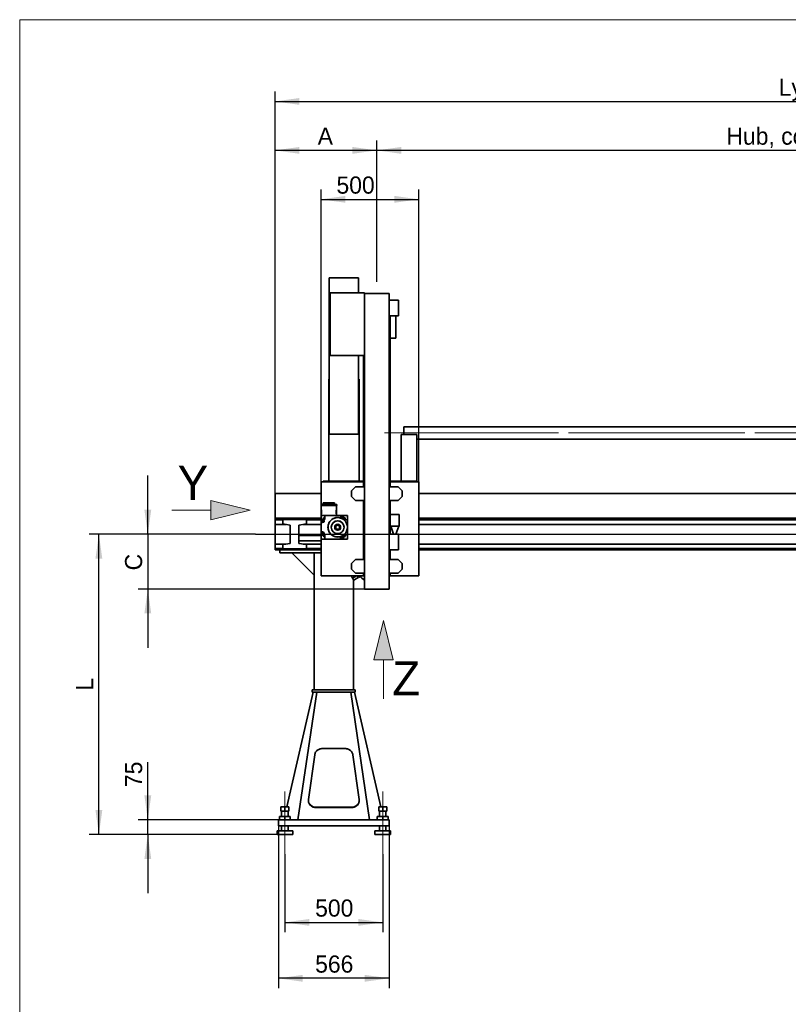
# Model space of a CAD drawing. Header units: millimetres. Extents: x 21 to 401, y 28 to 281.
# Tile 2 of 9: x 21 to 99, y 93 to 193. Entities that reach past the tile are written whole.
import ezdxf

# ---------------------------------------------------------------- set-up
doc = ezdxf.new("R2010")
doc.units = ezdxf.units.MM
doc.linetypes.add('SLD-Durchgehend', pattern=[0])
doc.linetypes.add('SLD-Punktstrich', pattern=[19.05, 15.24, -1.27, 1.27, -1.27])
doc.layers.add('KOPF', color=7, linetype='SLD-Durchgehend')
doc.styles.add('SLDTEXTSTYLE1', font='Gill Sans MT Pro Medium')
doc.styles.add('SLDTEXTSTYLE2', font='GIL_____.TTF')
doc.dimstyles.new('SLDDIMSTYLE0', dxfattribs={"dimtxt": 1.75, "dimasz": 2.5, "dimexe": 0, "dimexo": 0.0625, "dimgap": 0.4375, "dimtad": 1, "dimlfac": 50, "dimrnd": 1e-09, "dimzin": 12, "dimdsep": 46, "dimtxsty": 'SLDTEXTSTYLE2', "dimsah": 1, "dimcen": 0.09, "dimadec": 0, "dimazin": 3, "dimtfac": 1, "dimtmove": 0, "dimatfit": 0, "dimfxl": 1, "dimfrac": 2, "dimtolj": 1, "dimtzin": 12, "dimarcsym": 0})
doc.dimstyles.new('SLDDIMSTYLE1', dxfattribs={"dimtxt": 1.75, "dimasz": 2.5, "dimexe": 0, "dimexo": 0.0625, "dimgap": 0.4375, "dimtad": 1, "dimlfac": 50, "dimrnd": 1e-09, "dimzin": 12, "dimdsep": 46, "dimtxsty": 'SLDTEXTSTYLE2', "dimsah": 1, "dimcen": 0.09, "dimadec": 0, "dimazin": 3, "dimtfac": 1, "dimtofl": 0, "dimtmove": 0, "dimatfit": 3, "dimfxl": 1, "dimfrac": 2, "dimtolj": 1, "dimtzin": 12, "dimarcsym": 0})

# ---------------------------------------------------------------- blocks, each defined once
blk = doc.blocks.new('Pfeil_Y')
at = {"linetype": 'Continuous'}
blk.add_hatch(color=7, dxfattribs=at).paths.add_polyline_path([(2605.76, 9174.36), (2605.76, 9173.36), (2605.76, 9172.36), (2609.76, 9173.36)], flags=0)
at = {"layer": 'KOPF', "color": 7, "lineweight": 18}
for p, q in [((2609.76, 9173.36), (2605.76, 9174.36)), ((2605.76, 9174.36), (2605.76, 9173.36)), ((2601.76, 9173.36), (2605.76, 9173.36)), ((2605.76, 9172.36), (2609.76, 9173.36)), ((2605.76, 9173.36), (2605.76, 9172.36))]:
    blk.add_line(p, q, dxfattribs=at)
at = {"layer": 'KOPF', "color": 7, "insert": (2602.35, 9177.9), "char_height": 3.5, "attachment_point": 1, "style": 'SLDTEXTSTYLE1'}
blk.add_mtext('Y', dxfattribs=at)
blk = doc.blocks.new('Pfeil_Z')
at = {"linetype": 'Continuous'}
blk.add_hatch(color=7, dxfattribs=at).paths.add_polyline_path([(4381.71, 10138.06), (4382.71, 10138.06), (4381.71, 10142.06), (4380.71, 10138.06)], flags=0)
at = {"layer": 'KOPF', "color": 7, "lineweight": 18}
for p, q in [((4381.71, 10142.06), (4380.71, 10138.06)), ((4382.71, 10138.06), (4381.71, 10142.06)), ((4380.71, 10138.06), (4381.71, 10138.06)), ((4381.71, 10134.06), (4381.71, 10138.06)), ((4381.71, 10138.06), (4382.71, 10138.06))]:
    blk.add_line(p, q, dxfattribs=at)
at = {"layer": 'KOPF', "color": 7, "insert": (4382.6, 10137.91), "char_height": 3.5, "attachment_point": 1, "style": 'SLDTEXTSTYLE1'}
blk.add_mtext('Z', dxfattribs=at)
blk = doc.blocks.new('_D')
at = {"layer": 'KOPF'}
for p, q in [((33.83, 140.78), (33.83, 146.78)), ((44.84, 140.78), (32.83, 140.78)), ((33.83, 140.78), (33.83, 135.18)), ((56.06, 135.18), (32.83, 135.18)), ((33.83, 135.18), (33.83, 129.18))]:
    blk.add_line(p, q, dxfattribs=at)
for points in [[(33.83, 140.78), (34.18, 143.28), (33.48, 143.28)], [(33.83, 135.18), (33.48, 132.68), (34.18, 132.68)]]:
    blk.add_solid(points, dxfattribs=at)
at = {"layer": 'KOPF', "insert": (31.5, 137.08), "char_height": 1.75, "attachment_point": 1, "rotation": 90, "style": 'SLDTEXTSTYLE2'}
blk.add_mtext('C', dxfattribs=at)
blk = doc.blocks.new('_D_1')
at = {"layer": 'KOPF'}
for p, q in [((44.84, 140.78), (27.83, 140.78)), ((28.83, 110.1), (28.83, 140.78)), ((47.03, 110.1), (27.83, 110.1))]:
    blk.add_line(p, q, dxfattribs=at)
for points in [[(28.83, 140.78), (28.48, 138.28), (29.18, 138.28)], [(28.83, 110.1), (29.18, 112.6), (28.48, 112.6)]]:
    blk.add_solid(points, dxfattribs=at)
at = {"layer": 'KOPF', "insert": (26.5, 124.81), "char_height": 1.75, "attachment_point": 1, "rotation": 90, "style": 'SLDTEXTSTYLE2'}
blk.add_mtext('L', dxfattribs=at)
blk = doc.blocks.new('_D_2')
at = {"layer": 'KOPF'}
for p, q in [((47.83, 108.1), (47.83, 100.13)), ((57.83, 108.1), (57.83, 100.13)), ((47.83, 101.13), (57.83, 101.13))]:
    blk.add_line(p, q, dxfattribs=at)
for points in [[(47.83, 101.13), (50.33, 100.78), (50.33, 101.48)], [(57.83, 101.13), (55.33, 101.48), (55.33, 100.78)]]:
    blk.add_solid(points, dxfattribs=at)
at = {"layer": 'KOPF', "insert": (50.93, 103.47), "char_height": 1.75, "attachment_point": 1, "style": 'SLDTEXTSTYLE2'}
blk.add_mtext('500', dxfattribs=at)
blk = doc.blocks.new('_D_3')
at = {"layer": 'KOPF'}
for p, q in [((46.83, 141.46), (46.83, 180.98)), ((57.23, 166.56), (57.23, 180.98)), ((57.23, 179.98), (46.83, 179.98))]:
    blk.add_line(p, q, dxfattribs=at)
for points in [[(46.83, 179.98), (49.33, 179.63), (49.33, 180.33)], [(57.23, 179.98), (54.73, 180.33), (54.73, 179.63)]]:
    blk.add_solid(points, dxfattribs=at)
at = {"layer": 'KOPF', "insert": (51.19, 182.31), "char_height": 1.75, "attachment_point": 1, "style": 'SLDTEXTSTYLE2'}
blk.add_mtext('A', dxfattribs=at)
blk = doc.blocks.new('_D_5')
at = {"layer": 'KOPF'}
for p, q in [((46.83, 142.25), (46.83, 185.98)), ((166.83, 142.38), (166.83, 185.98)), ((46.83, 184.98), (166.83, 184.98))]:
    blk.add_line(p, q, dxfattribs=at)
for points in [[(46.83, 184.98), (49.33, 184.63), (49.33, 185.33)], [(166.83, 184.98), (164.33, 185.33), (164.33, 184.63)]]:
    blk.add_solid(points, dxfattribs=at)
at = {"layer": 'KOPF', "insert": (98.3, 187.31), "char_height": 1.75, "attachment_point": 1, "style": 'SLDTEXTSTYLE2'}
blk.add_mtext('Ly = A+sy+ay+B', dxfattribs=at)
blk = doc.blocks.new('_D_6')
at = {"layer": 'KOPF'}
for p, q in [((47.17, 111), (47.17, 94.42)), ((58.49, 111), (58.49, 94.42)), ((58.49, 95.42), (47.17, 95.42))]:
    blk.add_line(p, q, dxfattribs=at)
for points in [[(47.17, 95.42), (49.67, 95.07), (49.67, 95.77)], [(58.49, 95.42), (55.99, 95.77), (55.99, 95.07)]]:
    blk.add_solid(points, dxfattribs=at)
at = {"layer": 'KOPF', "insert": (50.93, 97.75), "char_height": 1.75, "attachment_point": 1, "style": 'SLDTEXTSTYLE2'}
blk.add_mtext('566', dxfattribs=at)
blk = doc.blocks.new('_D_8')
at = {"layer": 'KOPF'}
for p, q in [((51.53, 146.12), (51.53, 175.98)), ((51.53, 174.98), (61.53, 174.98)), ((61.53, 146.12), (61.53, 175.98))]:
    blk.add_line(p, q, dxfattribs=at)
for points in [[(51.53, 174.98), (54.03, 174.63), (54.03, 175.33)], [(61.53, 174.98), (59.03, 175.33), (59.03, 174.63)]]:
    blk.add_solid(points, dxfattribs=at)
at = {"layer": 'KOPF', "insert": (53.11, 177.31), "char_height": 1.75, "attachment_point": 1, "style": 'SLDTEXTSTYLE2'}
blk.add_mtext('500', dxfattribs=at)
blk = doc.blocks.new('_D_9')
at = {"layer": 'KOPF'}
for p, q in [((33.83, 111.6), (33.83, 117.48)), ((47.17, 111.6), (32.83, 111.6)), ((33.83, 110.1), (33.83, 111.6)), ((47.03, 110.1), (32.83, 110.1)), ((33.83, 110.1), (33.83, 104.1))]:
    blk.add_line(p, q, dxfattribs=at)
for points in [[(33.83, 111.6), (34.18, 114.1), (33.48, 114.1)], [(33.83, 110.1), (33.48, 107.6), (34.18, 107.6)]]:
    blk.add_solid(points, dxfattribs=at)
at = {"layer": 'KOPF', "insert": (31.5, 114.95), "char_height": 1.75, "attachment_point": 1, "rotation": 90, "style": 'SLDTEXTSTYLE2'}
blk.add_mtext('75', dxfattribs=at)
blk = doc.blocks.new('_D_11')
at = {"layer": 'KOPF'}
for p, q in [((57.23, 166.56), (57.23, 180.98)), ((157.83, 149.38), (157.83, 180.98)), ((157.83, 179.98), (57.23, 179.98))]:
    blk.add_line(p, q, dxfattribs=at)
for points in [[(57.23, 179.98), (59.73, 179.63), (59.73, 180.33)], [(157.83, 179.98), (155.33, 180.33), (155.33, 179.63)]]:
    blk.add_solid(points, dxfattribs=at)
at = {"layer": 'KOPF', "insert": (92.96, 182.31), "char_height": 1.75, "attachment_point": 1, "style": 'SLDTEXTSTYLE2'}
blk.add_mtext('Hub, course, stroke = sy+ay', dxfattribs=at)

msp = doc.modelspace()

# ---------------------------------------------------------------- linework, layer by layer
at = {"color": 7, "linetype": 'SLD-Durchgehend', "lineweight": 35}
for p, q in [((55.36371, 166.97912), (52.36371, 166.97912)), ((52.36371, 166.97912), (52.36371, 163.00062)), ((55.36371, 166.97912), (55.36371, 165.43902)), ((52.46371, 165.43902), (55.98371, 165.43902)), ((52.46371, 159.03902), (52.46371, 165.43902)), ((55.98371, 159.03902), (55.98371, 165.43902)), ((55.98371, 165.37502), (56.06371, 165.37502)), ((56.06371, 165.37502), (58.40371, 165.37502)), ((58.40371, 165.37502), (58.48371, 165.37502)), ((58.48371, 135.17502), (58.48371, 165.37502)), ((59.44371, 164.67502), (58.48371, 164.67502)), ((59.44371, 164.67502), (59.44371, 163.07502)), ((52.36371, 163.00062), (52.36371, 159.9991)), ((59.44371, 163.07502), (58.48371, 163.07502)), ((58.59371, 145.62909), (58.59371, 163.07502)), ((58.60371, 163.07502), (58.60371, 160.79502)), ((59.16371, 160.79502), (59.16371, 163.07502)), ((52.46371, 159.9991), (52.36371, 159.9991)), ((52.36371, 159.9991), (52.36371, 150.99902)), ((59.16371, 160.79502), (58.60371, 160.79502)), ((52.46371, 159.03902), (55.98371, 159.03902)), ((55.36371, 159.03902), (55.36371, 150.99902)), ((55.87371, 145.62909), (55.87371, 159.03902)), ((55.98371, 135.17502), (55.98371, 159.03902)), ((52.31371, 146.19902), (52.31371, 156.59902)), ((52.31371, 156.59902), (52.36371, 156.59902)), ((55.36371, 156.59902), (55.41371, 156.59902)), ((55.41371, 146.19902), (55.41371, 156.59902)), ((52.36371, 150.99902), (55.36371, 150.99902)), ((61.33371, 150.95902), (59.73371, 150.95902)), ((59.73371, 146.19902), (59.73371, 150.95902)), ((113.64806, 151.75902), (60.00871, 151.75902)), ((60.00871, 150.95902), (60.00871, 151.75902)), ((61.33371, 146.19902), (61.33371, 150.95902)), ((113.64806, 150.47902), (61.33371, 150.47902)), ((51.53371, 146.11902), (51.53371, 143.82672)), ((55.87371, 146.11902), (51.53371, 146.11902)), ((55.87371, 146.19902), (51.73371, 146.19902)), ((51.73371, 146.19902), (51.73371, 146.11902)), ((61.33371, 146.19902), (58.59371, 146.19902)), ((61.53371, 146.11902), (58.59371, 146.11902)), ((61.33371, 146.11902), (61.33371, 146.19902)), ((61.53371, 136.51902), (61.53371, 146.11902)), ((51.53371, 144.92902), (46.83371, 144.92902)), ((46.83371, 142.41902), (46.83371, 144.92902)), ((55.06362, 145.62909), (54.64771, 145.21318)), ((54.64771, 145.21318), (54.64771, 144.62493)), ((55.98371, 145.62909), (55.06362, 145.62909)), ((59.4038, 145.62909), (58.48371, 145.62909)), ((59.81971, 145.21318), (59.4038, 145.62909)), ((59.81971, 144.62493), (59.81971, 145.21318)), ((171.83371, 144.92902), (61.53371, 144.92902)), ((51.53371, 143.82672), (51.53371, 143.72672)), ((53.13371, 143.82672), (51.53371, 143.82672)), ((51.76371, 143.98672), (51.76371, 143.82672)), ((52.90371, 143.98672), (51.76371, 143.98672)), ((52.90371, 143.82672), (52.90371, 143.98672)), ((53.13371, 143.72672), (53.13371, 143.82672)), ((54.64771, 144.62493), (55.06362, 144.20902)), ((55.06362, 144.20902), (55.98371, 144.20902)), ((55.87371, 138.20909), (55.87371, 144.20902)), ((58.48371, 144.20902), (59.4038, 144.20902)), ((58.59371, 140.79502), (58.59371, 144.20902)), ((59.4038, 144.20902), (59.81971, 144.62493)), ((51.53371, 143.72672), (51.53371, 142.68672)), ((51.53371, 143.72672), (53.13371, 143.72672)), ((51.54371, 143.72672), (51.54371, 143.33664)), ((51.55747, 143.29672), (51.54371, 143.29672)), ((51.54371, 143.29672), (51.54371, 142.79672)), ((51.58371, 143.19672), (51.58371, 143.07672)), ((51.58371, 143.07672), (51.58371, 143.01672)), ((51.58371, 143.01672), (51.58371, 142.89672)), ((53.08371, 143.07672), (53.08371, 143.19672)), ((53.08371, 143.07672), (53.08371, 143.01672)), ((53.08371, 142.89672), (53.08371, 143.01672)), ((53.12371, 143.29672), (53.10995, 143.29672)), ((53.12371, 143.33664), (53.12371, 143.72672)), ((53.12371, 143.29672), (53.12371, 142.79672)), ((51.53371, 142.41902), (46.83371, 142.41902)), ((46.83371, 142.37502), (46.83371, 142.41902)), ((51.53371, 142.37502), (46.83371, 142.37502)), ((46.83371, 142.37502), (46.83371, 142.36631)), ((51.53371, 142.36631), (46.83371, 142.36631)), ((46.83371, 142.36631), (46.83371, 142.36502)), ((46.83371, 142.24502), (46.83371, 142.36502)), ((51.53371, 142.36502), (46.83371, 142.36502)), ((46.83371, 141.77502), (46.83371, 142.24502)), ((47.62371, 142.24502), (46.83371, 142.24502)), ((47.62371, 142.27502), (47.62371, 141.82502)), ((50.04371, 142.27502), (47.62371, 142.27502)), ((47.62371, 141.82502), (48.37371, 141.70915)), ((49.25371, 141.70915), (50.04371, 141.82502)), ((50.04371, 141.82502), (50.04371, 142.27502)), ((51.53371, 142.24502), (50.04371, 142.24502)), ((51.53371, 142.28672), (51.53371, 142.68672)), ((51.53371, 142.68672), (51.93371, 142.68672)), ((51.53371, 142.28672), (51.93371, 142.28672)), ((51.53371, 142.28662), (51.53371, 142.28672)), ((51.69371, 142.28662), (51.53371, 142.28662)), ((51.53371, 141.98672), (51.53371, 142.28662)), ((51.53371, 141.98672), (51.53371, 140.98672)), ((51.55371, 141.98672), (51.53371, 141.98672)), ((51.54371, 142.79672), (51.55743, 142.79672)), ((51.54371, 142.7568), (51.54371, 142.68672)), ((51.55371, 141.98672), (51.55371, 141.96682)), ((51.69371, 141.96682), (51.55371, 141.96682)), ((51.55371, 141.96682), (51.55371, 141.96672)), ((51.69371, 141.96672), (51.55371, 141.96672)), ((51.55371, 141.00672), (51.55371, 141.96672)), ((51.93371, 142.28672), (51.93371, 142.68672)), ((51.93371, 142.68672), (53.51371, 142.68672)), ((53.11, 142.79672), (53.12371, 142.79672)), ((53.12371, 142.68672), (53.12371, 142.7568)), ((53.51371, 142.68672), (53.51371, 142.44672)), ((53.51381, 142.68672), (53.51371, 142.68672)), ((53.51381, 142.44669), (53.51381, 142.68672)), ((53.83361, 142.68672), (53.51381, 142.68672)), ((53.83361, 142.2868), (53.83361, 142.68672)), ((53.83371, 142.68672), (53.83361, 142.68672)), ((53.83371, 142.28672), (53.83361, 142.2868)), ((53.83371, 142.28672), (53.83371, 142.68672)), ((53.83371, 142.68672), (54.23371, 142.68672)), ((53.87176, 142.25672), (54.23371, 142.25672)), ((54.22371, 141.48672), (54.22371, 142.25672)), ((54.23371, 142.68672), (54.23371, 142.25672)), ((54.23371, 140.71672), (54.23371, 142.25672)), ((59.52371, 142.79502), (58.60371, 142.79502)), ((58.60371, 142.79502), (58.60371, 141.59502)), ((59.52371, 141.59502), (59.52371, 142.79502)), ((171.83371, 142.41902), (61.53371, 142.41902)), ((166.83371, 142.37502), (61.53371, 142.37502)), ((166.83371, 142.36631), (61.53371, 142.36631)), ((166.83371, 142.36502), (61.53371, 142.36502)), ((163.62371, 142.24502), (61.53371, 142.24502)), ((47.94736, 141.77502), (46.83371, 141.77502)), ((46.83371, 141.77502), (46.83371, 139.77502)), ((48.37371, 141.70915), (48.37371, 139.84089)), ((49.25371, 139.84089), (49.25371, 141.70915)), ((51.53371, 141.77502), (49.7028, 141.77502)), ((51.53371, 140.98672), (51.55371, 140.98672)), ((51.53371, 140.68682), (51.53371, 140.98672)), ((51.55371, 141.00672), (51.69371, 141.00672)), ((51.55371, 141.00672), (51.55371, 141.00662)), ((51.69371, 141.00662), (51.55371, 141.00662)), ((51.55371, 141.00662), (51.55371, 140.98672)), ((54.22371, 140.71672), (54.22371, 141.48672)), ((59.44371, 140.79502), (58.48371, 140.79502)), ((58.60371, 141.59502), (59.52371, 141.59502)), ((58.65371, 141.59502), (58.94489, 140.79502)), ((59.18254, 140.79502), (59.47371, 141.59502)), ((59.44371, 140.79502), (59.44371, 139.19502)), ((163.96462, 141.77502), (61.53371, 141.77502)), ((48.37371, 139.84089), (47.62371, 139.72502)), ((51.53371, 140.65502), (49.25371, 140.65502)), ((49.25371, 140.09502), (51.53371, 140.09502)), ((50.04371, 139.72502), (49.25371, 139.84089)), ((51.69371, 140.68682), (51.53371, 140.68682)), ((51.53371, 140.68672), (51.53371, 140.68682)), ((51.53371, 140.28672), (51.53371, 140.68672)), ((51.93371, 140.68672), (51.53371, 140.68672)), ((51.53371, 140.28672), (51.53371, 136.51902)), ((51.93371, 140.28672), (51.53371, 140.28672)), ((51.93371, 140.28672), (51.93371, 140.68672)), ((53.51371, 140.28672), (51.93371, 140.28672)), ((53.51371, 140.52672), (53.51371, 140.28672)), ((53.51381, 140.28672), (53.51371, 140.28672)), ((53.51381, 140.28672), (53.51381, 140.52675)), ((53.83361, 140.28672), (53.51381, 140.28672)), ((53.83361, 140.68665), (53.83371, 140.68672)), ((53.83361, 140.28672), (53.83361, 140.68665)), ((53.83371, 140.28672), (53.83361, 140.28672)), ((53.83371, 140.28672), (53.83371, 140.68672)), ((54.23371, 140.28672), (53.83371, 140.28672)), ((53.87176, 140.71672), (54.23371, 140.71672)), ((54.23371, 140.71672), (54.23371, 140.28672)), ((46.83371, 139.30502), (46.83371, 139.77502)), ((47.94736, 139.77502), (46.83371, 139.77502)), ((47.62371, 139.30502), (46.83371, 139.30502)), ((46.83371, 139.18502), (46.83371, 139.30502)), ((51.53371, 139.18502), (46.83371, 139.18502)), ((46.83371, 139.18502), (46.83371, 139.17502)), ((51.53371, 139.17502), (46.83371, 139.17502)), ((47.33371, 138.87502), (47.33371, 139.17502)), ((51.53371, 138.87502), (47.33371, 138.87502)), ((47.62371, 139.72502), (47.62371, 139.27502)), ((47.62371, 139.27502), (50.04371, 139.27502)), ((48.55371, 138.87502), (50.83371, 136.59502)), ((51.53371, 139.77502), (49.7028, 139.77502)), ((50.04371, 139.27502), (50.04371, 139.72502)), ((51.53371, 139.30502), (50.04371, 139.30502)), ((50.83371, 124.87502), (50.83371, 138.87502)), ((59.44371, 139.19502), (58.48371, 139.19502)), ((58.59371, 138.20909), (58.59371, 139.19502)), ((163.96462, 139.77502), (61.53371, 139.77502)), ((163.62371, 139.30502), (61.53371, 139.30502)), ((166.83371, 139.18502), (61.53371, 139.18502)), ((166.83371, 139.17502), (61.53371, 139.17502)), ((55.06362, 138.20909), (54.64771, 137.79318)), ((54.64771, 137.79318), (54.64771, 137.20493)), ((55.98371, 138.20909), (55.06362, 138.20909)), ((59.4038, 138.20909), (58.48371, 138.20909)), ((59.81971, 137.79318), (59.4038, 138.20909)), ((59.81971, 137.20493), (59.81971, 137.79318)), ((54.64771, 137.20493), (55.06362, 136.78902)), ((55.06362, 136.78902), (55.98371, 136.78902)), ((55.87371, 136.55502), (55.87371, 136.78902)), ((58.48371, 136.78902), (59.4038, 136.78902)), ((58.59371, 136.55502), (58.59371, 136.78902)), ((59.4038, 136.78902), (59.81971, 137.20493)), ((51.53371, 136.51902), (55.98371, 136.51902)), ((54.62949, 136.49487), (54.67133, 136.51902)), ((54.74949, 136.28702), (54.62949, 136.49487)), ((54.74949, 136.28702), (55.15133, 136.51902)), ((54.86949, 136.07917), (54.74949, 136.28702)), ((54.83371, 124.87502), (54.83371, 136.14115)), ((54.86949, 136.07917), (55.34234, 136.35217)), ((55.34334, 136.35044), (55.24601, 136.51902)), ((55.53207, 136.4594), (55.34334, 136.35044)), ((55.87371, 136.55502), (55.98371, 136.55502)), ((58.48371, 136.55502), (58.59371, 136.55502)), ((58.48371, 136.51902), (61.53371, 136.51902)), ((55.98371, 135.17502), (56.06371, 135.17502)), ((56.06371, 135.17502), (58.40371, 135.17502)), ((58.40371, 135.17502), (58.48371, 135.17502)), ((55.03371, 124.87502), (50.63371, 124.87502)), ((50.63371, 124.63502), (50.63371, 124.87502)), ((55.03371, 124.63502), (55.03371, 124.87502)), ((48.02337, 112.94102), (50.71371, 124.63502)), ((49.17371, 111.59502), (51.09371, 124.63502)), ((55.03371, 124.63502), (50.63371, 124.63502)), ((56.49371, 111.59502), (54.57371, 124.63502)), ((57.64405, 112.94102), (54.95371, 124.63502)), ((53.991, 118.87862), (51.67643, 118.87862)), ((50.88239, 118.25926), (50.24391, 113.67473)), ((55.42351, 113.67473), (54.78503, 118.25926)), ((47.42371, 112.94102), (47.42371, 112.50102)), ((47.42371, 112.94102), (47.83371, 112.94102)), ((47.83371, 112.94102), (47.83371, 112.50102)), ((47.83371, 112.94102), (48.24371, 112.94102)), ((48.24371, 112.94102), (48.24371, 112.50102)), ((50.23795, 113.58877), (50.23795, 113.5699)), ((51.03795, 112.88346), (54.62948, 112.88346)), ((51.03795, 112.86458), (54.62948, 112.86458)), ((55.42948, 113.5699), (55.42948, 113.58877)), ((57.42371, 112.94102), (57.42371, 112.50102)), ((57.42371, 112.94102), (57.83371, 112.94102)), ((57.83371, 112.94102), (57.83371, 112.50102)), ((57.83371, 112.94102), (58.24371, 112.94102)), ((58.24371, 112.94102), (58.24371, 112.50102)), ((47.28371, 111.95502), (47.28371, 111.59502)), ((47.28371, 111.95502), (47.83371, 111.95502)), ((47.42371, 112.50102), (47.83371, 112.50102)), ((47.49821, 112.50102), (47.49821, 111.95502)), ((47.83371, 112.50102), (48.24371, 112.50102)), ((47.83371, 111.95502), (47.83371, 111.59502)), ((47.83371, 111.95502), (48.38371, 111.95502)), ((48.16921, 111.95502), (48.16921, 112.50102)), ((48.38371, 111.95502), (48.38371, 111.59502)), ((57.28371, 111.95502), (57.28371, 111.59502)), ((57.28371, 111.95502), (57.83371, 111.95502)), ((57.42371, 112.50102), (57.83371, 112.50102)), ((57.49821, 112.50102), (57.49821, 111.95502)), ((57.83371, 112.50102), (58.24371, 112.50102)), ((57.83371, 111.95502), (57.83371, 111.59502)), ((57.83371, 111.95502), (58.38371, 111.95502)), ((58.16921, 111.95502), (58.16921, 112.50102)), ((58.38371, 111.95502), (58.38371, 111.59502)), ((47.17371, 110.99502), (47.17371, 111.59502)), ((47.83371, 111.59502), (47.17371, 111.59502)), ((47.83371, 110.99502), (47.17371, 110.99502)), ((47.49821, 110.99502), (47.49821, 110.49502)), ((57.83371, 111.59502), (47.83371, 111.59502)), ((57.83371, 110.99502), (47.83371, 110.99502)), ((48.16921, 110.49502), (48.16921, 110.99502)), ((57.49821, 110.99502), (57.49821, 110.49502)), ((58.49371, 111.59502), (57.83371, 111.59502)), ((58.49371, 110.99502), (57.83371, 110.99502)), ((58.16921, 110.49502), (58.16921, 110.99502)), ((58.49371, 110.99502), (58.49371, 111.59502)), ((47.03371, 110.49502), (47.03371, 110.09502)), ((48.63371, 110.49502), (47.03371, 110.49502)), ((48.63371, 110.09502), (47.03371, 110.09502)), ((48.63371, 110.09502), (48.63371, 110.49502)), ((57.03371, 110.49502), (57.03371, 110.09502)), ((58.63371, 110.49502), (57.03371, 110.49502)), ((58.63371, 110.09502), (57.03371, 110.09502)), ((58.63371, 110.09502), (58.63371, 110.49502))]:
    msp.add_line(p, q, dxfattribs=at)
at = {"color": 7, "linetype": 'SLD-Durchgehend', "lineweight": 35, "flags": 128}
for points in [[(53.51381, 142.44669), (53.5138, 142.44669), (53.51379, 142.4467), (53.51377, 142.4467), (53.51376, 142.44671), (53.51375, 142.44671), (53.51374, 142.44671), (53.51372, 142.44672), (53.51371, 142.44672)], [(53.51371, 140.52672), (53.51372, 140.52672), (53.51374, 140.52673), (53.51375, 140.52673), (53.51376, 140.52673), (53.51377, 140.52674), (53.51379, 140.52674), (53.5138, 140.52675), (53.51381, 140.52675)], [(51.67643, 118.87862), (51.59929, 118.87533), (51.52287, 118.8655), (51.44788, 118.84922), (51.37502, 118.82664), (51.30497, 118.79797), (51.23838, 118.76349), (51.17587, 118.7235), (51.11803, 118.67838), (51.06539, 118.62855), (51.01845, 118.57449), (50.97764, 118.51668), (50.94334, 118.45567), (50.91587, 118.39204), (50.89549, 118.32636), (50.88239, 118.25926)], [(54.78503, 118.25926), (54.77193, 118.32636), (54.75155, 118.39204), (54.72409, 118.45567), (54.68979, 118.51668), (54.64898, 118.57449), (54.60203, 118.62855), (54.5494, 118.67838), (54.49155, 118.7235), (54.42905, 118.76349), (54.36246, 118.79797), (54.29241, 118.82664), (54.21955, 118.84922), (54.14456, 118.8655), (54.06814, 118.87533), (53.991, 118.87862)], [(50.24391, 113.67473), (50.23826, 113.6086), (50.23969, 113.5423), (50.24816, 113.47641), (50.26362, 113.41151), (50.28593, 113.34818), (50.31488, 113.28698), (50.35022, 113.22845), (50.39165, 113.17309), (50.43878, 113.12142), (50.49122, 113.07387), (50.54848, 113.03088), (50.61007, 112.99282), (50.67545, 112.96002), (50.74403, 112.93279), (50.8152, 112.91135), (50.88835, 112.8959), (50.96282, 112.88658), (51.03795, 112.88346)], [(54.62948, 112.88346), (54.70461, 112.88658), (54.77908, 112.8959), (54.85222, 112.91135), (54.9234, 112.93279), (54.99198, 112.96002), (55.05735, 112.99282), (55.11894, 113.03088), (55.17621, 113.07387), (55.22864, 113.12142), (55.27578, 113.17309), (55.3172, 113.22845), (55.35254, 113.28698), (55.3815, 113.34818), (55.4038, 113.41151), (55.41926, 113.47641), (55.42774, 113.5423), (55.42916, 113.6086), (55.42351, 113.67473)], [(50.23795, 113.5699), (50.23969, 113.52342), (50.24816, 113.45753), (50.26362, 113.39264), (50.28593, 113.32931), (50.31488, 113.2681), (50.35022, 113.20957), (50.39165, 113.15422), (50.43878, 113.10254), (50.49122, 113.055), (50.54848, 113.012), (50.61007, 112.97394), (50.67545, 112.94115), (50.74403, 112.91391), (50.8152, 112.89247), (50.88835, 112.87703), (50.96282, 112.8677), (51.03795, 112.86458)], [(54.62948, 112.86458), (54.70461, 112.8677), (54.77908, 112.87703), (54.85222, 112.89247), (54.9234, 112.91391), (54.99198, 112.94115), (55.05735, 112.97394), (55.11894, 113.012), (55.17621, 113.055), (55.22864, 113.10254), (55.27578, 113.15422), (55.3172, 113.20957), (55.35254, 113.2681), (55.3815, 113.32931), (55.4038, 113.39264), (55.41926, 113.45753), (55.42774, 113.52342), (55.42948, 113.5699)]]:
    msp.add_lwpolyline(points, dxfattribs=at)
at = {"color": 7, "linetype": 'SLD-Durchgehend', "lineweight": 35}
for centre, radius in [((51.69371, 142.12672), 0.09), ((51.83371, 142.38672), 0.068), ((53.23371, 141.48672), 0.99), ((53.23371, 141.48672), 0.65808), ((53.23371, 141.48672), 0.65), ((53.67371, 142.52672), 0.09), ((53.93371, 142.38672), 0.068), ((51.69371, 140.84672), 0.09), ((53.23371, 141.48672), 0.3), ((53.23371, 141.48672), 0.2866), ((53.23371, 141.48672), 0.21155), ((53.23371, 141.48672), 0.2), ((51.83371, 140.58672), 0.068), ((53.67371, 140.44672), 0.09), ((53.93371, 140.58672), 0.068)]:
    msp.add_circle(centre, radius, dxfattribs=at)
for centre, radius, start, end in [((51.69371, 142.12672), 0.16, 270, 90), ((51.69371, 142.12672), 0.1599, 270, 90), ((53.23371, 141.48672), 1, 73.7397953, 286.2602047), ((53.23371, 141.48672), 1, 50.3538889, 53.1301024), ((51.69371, 140.84672), 0.16, 270, 90), ((51.69371, 140.84672), 0.1599, 270, 90), ((53.23371, 141.48672), 1, 306.8698976, 309.6461111), ((56.67553, 137.39902), 1.48, 216.4837371, 242.1313653)]:
    msp.add_arc(centre, radius, start, end, dxfattribs=at)
for points, knots in [([(51.58371, 143.19672), (51.58079, 143.21024), (51.57486, 143.23768), (51.5653, 143.2719), (51.55649, 143.30023), (51.54938, 143.32105), (51.54504, 143.33313), (51.54325, 143.33798), (51.54373, 143.33667), (51.54374, 143.33664)], [0, 0, 0, 0, 0.1648804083, 0.3345191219, 0.4993996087, 0.6692525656, 0.8303026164, 0.9965752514, 1, 1, 1, 1]), ([(51.54374, 142.7568), (51.54398, 142.75744), (51.54446, 142.75875), (51.54851, 142.76994), (51.55463, 142.78769), (51.56248, 142.81211), (51.57143, 142.84324), (51.57873, 142.87259), (51.58264, 142.8915), (51.58371, 142.89672)], [0, 0, 0, 0, 0.148937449, 0.305769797, 0.457727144, 0.613685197, 0.773465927, 0.937542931, 1, 1, 1, 1]), ([(53.08371, 143.19672), (53.08663, 143.21024), (53.09256, 143.23768), (53.10212, 143.2719), (53.11093, 143.30023), (53.11805, 143.32105), (53.12239, 143.33313), (53.12417, 143.33798), (53.12369, 143.33667), (53.12368, 143.33664)], [0, 0, 0, 0, 0.164880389, 0.334519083, 0.49939955, 0.669252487, 0.830302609, 0.996575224, 1, 1, 1, 1]), ([(53.12368, 142.7568), (53.12345, 142.75744), (53.12296, 142.75875), (53.11892, 142.76994), (53.1128, 142.78769), (53.10495, 142.81211), (53.09599, 142.84324), (53.08869, 142.87259), (53.08479, 142.8915), (53.08371, 142.89672)], [0, 0, 0, 0, 0.148937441, 0.305769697, 0.457727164, 0.613685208, 0.77346593, 0.937543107, 1, 1, 1, 1])]:
    msp.add_open_spline(points, degree=3, knots=knots, dxfattribs=at)
at = {"layer": 'KOPF', "lineweight": 18}
for q in [(195.73608, 193.32761), (20.73608, 28.32761)]:
    msp.add_line((20.73608, 193.32761), q, dxfattribs=at)
at = {"layer": 'KOPF', "linetype": 'SLD-Punktstrich', "lineweight": 18}
for p, q in [((113.64806, 151.11902), (58.00871, 151.11902)), ((58.00871, 151.11902), (113.64806, 151.11902)), ((47.83371, 114.50102), (47.83371, 108.09502)), ((57.83371, 114.50102), (57.83371, 108.09502))]:
    msp.add_line(p, q, dxfattribs=at)
at = {"layer": 'KOPF'}
msp.add_line((44.83696, 140.77502), (169.5407, 140.77502), dxfattribs=at)

# ---------------------------------------------------------------- block references
for name, p in [('Pfeil_Y', (-2565.4738, -9030.12567)), ('Pfeil_Z', (-4323.79473, -10010.1032))]:
    msp.add_blockref(name, p, dxfattribs=at)

# ---------------------------------------------------------------- dimensions: what is measured, and where the dimension line sits
for base, p1, p2, picture, middle in [((166.83371, 184.97912), (46.83371, 142.24502), (166.83371, 142.37502), '_D_5', (106.83371, 184.97912)), ((46.83371, 179.97912), (57.23371, 166.55502), (46.83371, 141.45502), '_D_3', (52.03371, 179.97912)), ((57.23371, 179.97912), (157.83371, 149.37502), (57.23371, 166.55502), '_D_11', (107.53371, 179.97912)), ((61.53371, 174.97912), (51.53371, 146.11902), (61.53371, 146.11902), '_D_8', (55.01007, 174.97912)), ((47.17371, 95.41502), (58.49371, 110.99502), (47.17371, 110.99502), '_D_6', (52.83371, 95.41502)), ((57.83371, 101.13336), (47.83371, 108.09502), (57.83371, 108.09502), '_D_2', (52.83371, 101.13336))]:
    dim = msp.add_linear_dim(base=base, p1=p1, p2=p2, dimstyle='SLDDIMSTYLE1', dxfattribs=at)
    dim.commit()
    dim.dimension.update_dxf_attribs({"geometry": picture, "text_midpoint": middle, "dimtype": 160})
for base, p1, p2, picture, middle in [((33.83371, 135.17502), (44.83696, 140.77502), (56.06371, 135.17502), '_D', (33.83371, 137.97502)), ((33.83371, 111.59502), (47.03371, 110.09502), (47.17371, 111.59502), '_D_9', (33.83371, 116.2115))]:
    dim = msp.add_linear_dim(base=base, p1=p1, p2=p2, angle=90, dimstyle='SLDDIMSTYLE0', dxfattribs=at)
    dim.commit()
    dim.dimension.update_dxf_attribs({"geometry": picture, "text_midpoint": middle, "dimtype": 160})
dim = msp.add_linear_dim(base=(28.83371, 140.77502), p1=(47.03371, 110.09502), p2=(44.83696, 140.77502), angle=90, text='L', dimstyle='SLDDIMSTYLE1', dxfattribs=at)
dim.commit()
dim.dimension.update_dxf_attribs({"geometry": '_D_1', "text_midpoint": (28.83371, 125.43502), "dimtype": 160})

doc.saveas('drawing.dxf')
